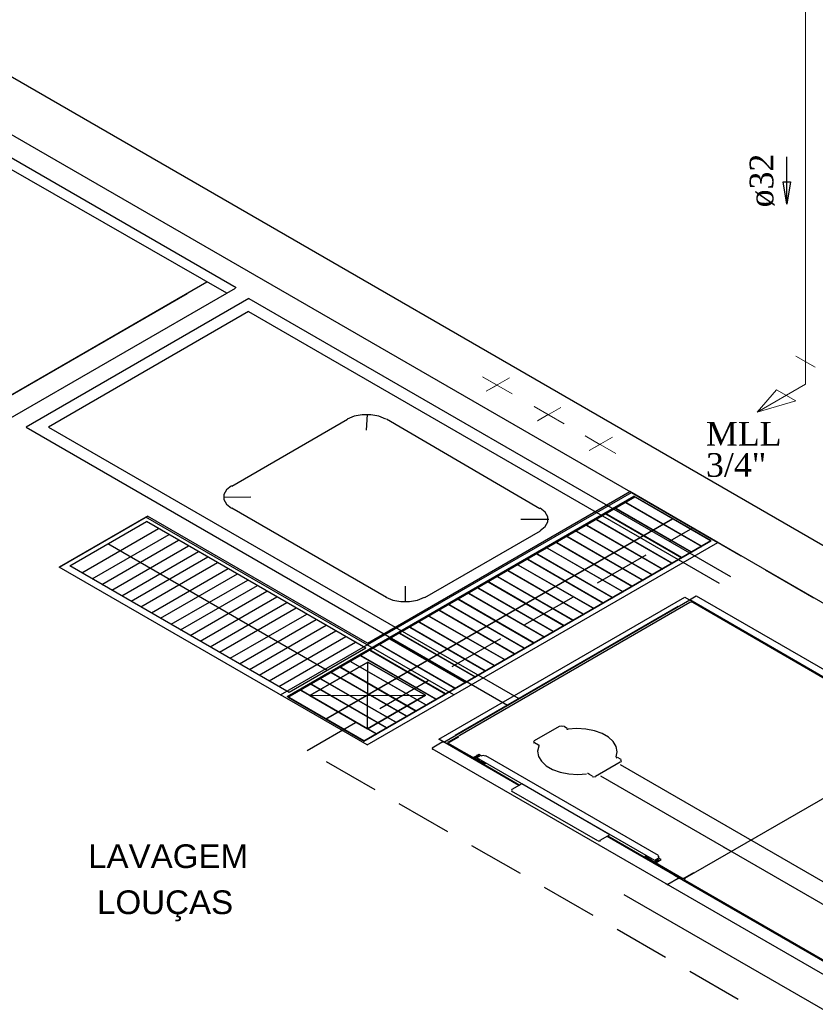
# Model space of a CAD drawing. Header units: millimetres. Extents: x 335 to 91625, y -1 to 84.
# Tile 8 of 62: x 348.43 to 355.54, y 55.6 to 64.4. Entities that reach past the tile are written whole.
import ezdxf

# ---------------------------------------------------------------- set-up
doc = ezdxf.new("R2010")
doc.units = ezdxf.units.MM
doc.header["$MEASUREMENT"] = 0
doc.linetypes.add('Dashed', pattern=[0.75, 0.5, -0.25])
for name, color, linetype, lineweight in [('AF-Conexões detalhe', 7, 'Continuous', 20), ('AF-Sentido tubo', 7, 'Continuous', 20), ('AF-Textos conexão', 7, 'Continuous', 20), ('AF-Textos tubo', 7, 'Continuous', 20), ('AF-Tubos detalhe', 5, 'Continuous', 20), ('SIMBOLOS INT', 8, 'Continuous', 5)]:
    doc.layers.add(name, color=color, linetype=linetype, lineweight=lineweight)
doc.styles.add('Arial', font='arial.ttf')
doc.styles.add('TimesNewRoman', font='times.ttf')
doc.dimstyles.get("Standard").update_dxf_attribs({"dimtxt": 0.18, "dimasz": 0.18, "dimexe": 0.18, "dimexo": 0.0625, "dimgap": 0.09, "dimtad": 0, "dimtih": 1, "dimtoh": 1, "dimdec": 4, "dimzin": 0, "dimdsep": 46, "dimtxsty": 'Standard', "dimcen": 0.09, "dimadec": 0, "dimazin": 0, "dimtfac": 1, "dimtdec": 4, "dimtofl": 0, "dimtmove": 0, "dimatfit": 3, "dimfxl": 0, "dimtolj": 1, "dimtzin": 0, "dimarcsym": 0})

msp = doc.modelspace()

# ---------------------------------------------------------------- linework, layer by layer
at = {"color": 7}
for p, q in [((347.6328, 64.3108), (361.1828, 56.4878)), ((347.1858, 64.0528), (360.7358, 56.2298)), ((350.3678, 62.0068), (348.2988, 63.2008)), ((350.2838, 61.9588), (348.2918, 63.0998)), ((350.1048, 62.0558), (343.4668, 58.2228)), ((343.4668, 58.0218), (350.3618, 62.0028)), ((343.4668, 58.2228), (349.9308, 61.9548)), ((350.4818, 61.9098), (348.4888, 60.7598)), ((350.4818, 61.9098), (354.7868, 59.4248)), ((350.4788, 61.7948), (348.6888, 60.7608)), ((350.4788, 61.7948), (354.6848, 59.3658)), ((348.4888, 60.7598), (352.7938, 58.2738)), ((348.6888, 60.7608), (352.8948, 58.3328)), ((350.7648, 58.3658), (353.9008, 60.1758)), ((350.7648, 58.3658), (353.9008, 60.1758)), ((350.8218, 58.3508), (353.9238, 60.1418)), ((350.8218, 58.3508), (353.9238, 60.1418)), ((350.8328, 58.3448), (353.9348, 60.1358)), ((350.8328, 58.3448), (353.9348, 60.1358)), ((351.5418, 58.8288), (353.8878, 60.1838)), ((351.5418, 58.8288), (353.8878, 60.1838)), ((354.6748, 59.7288), (353.8878, 60.1838)), ((354.6748, 59.7288), (353.8878, 60.1838)), ((353.9008, 60.1758), (354.6748, 59.7288)), ((354.6098, 59.7458), (353.9238, 60.1418)), ((354.6098, 59.7458), (353.9238, 60.1418)), ((353.9348, 60.1358), (354.6148, 59.7428)), ((353.9348, 60.1358), (354.6148, 59.7428)), ((354.4328, 59.6438), (353.7478, 60.0398)), ((354.4328, 59.6438), (353.7478, 60.0398)), ((354.5238, 59.6958), (353.8388, 60.0918)), ((354.5238, 59.6958), (353.8388, 60.0918)), ((353.8488, 60.0858), (354.5298, 59.6928)), ((353.8488, 60.0858), (354.5298, 59.6928)), ((348.7848, 59.5088), (349.5748, 59.9648)), ((348.7848, 59.5088), (349.5748, 59.9648)), ((349.5588, 59.9558), (348.7848, 59.5088)), ((349.5588, 59.9558), (348.7848, 59.5088)), ((352.3128, 58.3658), (349.5588, 59.9558)), ((352.3128, 58.3658), (349.5588, 59.9558)), ((351.5418, 58.8288), (349.5748, 59.9648)), ((351.5418, 58.8288), (349.5748, 59.9648)), ((354.3478, 59.5938), (353.6618, 59.9898)), ((354.3478, 59.5938), (353.6618, 59.9898)), ((353.6718, 59.9838), (354.3528, 59.5908)), ((353.6718, 59.9838), (354.3528, 59.5908)), ((353.7578, 60.0338), (354.4388, 59.6408)), ((353.7578, 60.0338), (354.4388, 59.6408)), ((348.8788, 59.5208), (349.5648, 59.9168)), ((348.8788, 59.5208), (349.5648, 59.9168)), ((348.8788, 59.5208), (349.5648, 59.9168)), ((348.8788, 59.5208), (349.5648, 59.9168)), ((351.5258, 58.7838), (349.5648, 59.9168)), ((351.5258, 58.7838), (349.5648, 59.9168)), ((351.1678, 58.1508), (354.2698, 59.9418)), ((351.1678, 58.1508), (354.2698, 59.9418)), ((351.1698, 58.1498), (354.2718, 59.9408)), ((351.1698, 58.1498), (354.2718, 59.9408)), ((354.1738, 59.4938), (353.4878, 59.8898)), ((354.1738, 59.4938), (353.4878, 59.8898)), ((353.4978, 59.8838), (354.1788, 59.4908)), ((353.4978, 59.8838), (354.1788, 59.4908)), ((354.2618, 59.5448), (353.5758, 59.9408)), ((354.2618, 59.5448), (353.5758, 59.9408)), ((353.5868, 59.9348), (354.2668, 59.5418)), ((353.5868, 59.9348), (354.2668, 59.5418)), ((348.9878, 59.4578), (349.6738, 59.8538)), ((348.9878, 59.4578), (349.6738, 59.8538)), ((349.0808, 59.4038), (349.7668, 59.7998)), ((349.0808, 59.4038), (349.7668, 59.7998)), ((353.9998, 59.3928), (353.3138, 59.7888)), ((353.9998, 59.3928), (353.3138, 59.7888)), ((353.3238, 59.7828), (354.0048, 59.3898)), ((353.3238, 59.7828), (354.0048, 59.3898)), ((354.0828, 59.4408), (353.3968, 59.8368)), ((354.0828, 59.4408), (353.3968, 59.8368)), ((353.4068, 59.8308), (354.0878, 59.4378)), ((353.4068, 59.8308), (354.0878, 59.4378)), ((349.1668, 59.3538), (349.8528, 59.7498)), ((349.1668, 59.3538), (349.8528, 59.7498)), ((351.1808, 58.5848), (349.2188, 59.7168)), ((351.1808, 58.5848), (349.2188, 59.7168)), ((349.2558, 59.3028), (349.9408, 59.6988)), ((349.2558, 59.3028), (349.9408, 59.6988)), ((351.5078, 57.9548), (354.6098, 59.7458)), ((351.5078, 57.9548), (354.6098, 59.7458)), ((351.5128, 57.9518), (354.6148, 59.7428)), ((351.5128, 57.9518), (354.6148, 59.7428)), ((351.5388, 57.9188), (354.6748, 59.7288)), ((351.5388, 57.9188), (354.6748, 59.7288)), ((351.5388, 57.9188), (354.6748, 59.7288)), ((351.5388, 57.9188), (354.6748, 59.7288)), ((353.9058, 59.3388), (353.2198, 59.7348)), ((353.9058, 59.3388), (353.2198, 59.7348)), ((353.2308, 59.7288), (353.9108, 59.3358)), ((353.2308, 59.7288), (353.9108, 59.3358)), ((349.3438, 59.2518), (350.0298, 59.6478)), ((349.3438, 59.2518), (350.0298, 59.6478)), ((353.7288, 59.2368), (353.0438, 59.6328)), ((353.7288, 59.2368), (353.0438, 59.6328)), ((353.0538, 59.6268), (353.7348, 59.2338)), ((353.0538, 59.6268), (353.7348, 59.2338)), ((353.8198, 59.2898), (353.1338, 59.6858)), ((353.8198, 59.2898), (353.1338, 59.6858)), ((353.1448, 59.6798), (353.8258, 59.2868)), ((353.1448, 59.6798), (353.8258, 59.2868)), ((350.8398, 58.3878), (348.8788, 59.5208)), ((350.8398, 58.3878), (348.8788, 59.5208)), ((349.4298, 59.2028), (350.1148, 59.5988)), ((349.4298, 59.2028), (350.1148, 59.5988)), ((349.5148, 59.1528), (350.2008, 59.5488)), ((349.5148, 59.1528), (350.2008, 59.5488)), ((353.5608, 59.1398), (352.8748, 59.5358)), ((353.5608, 59.1398), (352.8748, 59.5358)), ((352.8848, 59.5298), (353.5658, 59.1368)), ((352.8848, 59.5298), (353.5658, 59.1368)), ((353.6458, 59.1888), (352.9598, 59.5848)), ((353.6458, 59.1888), (352.9598, 59.5848)), ((352.9708, 59.5788), (353.6508, 59.1858)), ((352.9708, 59.5788), (353.6508, 59.1858)), ((351.5388, 57.9188), (348.7848, 59.5088)), ((351.5388, 57.9188), (348.7848, 59.5088)), ((351.5388, 57.9188), (348.7848, 59.5088)), ((351.5388, 57.9188), (348.7848, 59.5088)), ((349.6088, 59.0988), (350.2948, 59.4948)), ((349.6088, 59.0988), (350.2948, 59.4948)), ((349.6918, 59.0508), (350.3778, 59.4468)), ((349.6918, 59.0508), (350.3778, 59.4468)), ((353.3788, 59.0348), (352.6928, 59.4308)), ((353.3788, 59.0348), (352.6928, 59.4308)), ((352.7028, 59.4248), (353.3838, 59.0318)), ((352.7028, 59.4248), (353.3838, 59.0318)), ((353.4698, 59.0868), (352.7838, 59.4828)), ((353.4698, 59.0868), (352.7838, 59.4828)), ((352.7938, 59.4768), (353.4748, 59.0838)), ((352.7938, 59.4768), (353.4748, 59.0838)), ((349.7858, 58.9968), (350.4708, 59.3928)), ((349.7858, 58.9968), (350.4708, 59.3928)), ((349.8708, 58.9478), (350.5568, 59.3438)), ((349.8708, 58.9478), (350.5568, 59.3438)), ((353.2958, 58.9868), (352.6098, 59.3828)), ((353.2958, 58.9868), (352.6098, 59.3828)), ((352.6198, 59.3768), (353.3008, 58.9838)), ((352.6198, 59.3768), (353.3008, 58.9838)), ((349.9568, 58.8978), (350.6428, 59.2938)), ((349.9568, 58.8978), (350.6428, 59.2938)), ((353.1188, 58.8848), (352.4328, 59.2808)), ((353.1188, 58.8848), (352.4328, 59.2808)), ((352.4428, 59.2748), (353.1238, 58.8818)), ((352.4428, 59.2748), (353.1238, 58.8818)), ((353.2018, 58.9328), (352.5158, 59.3288)), ((353.2018, 58.9328), (352.5158, 59.3288)), ((352.5258, 59.3228), (353.2068, 58.9298)), ((352.5258, 59.3228), (353.2068, 58.9298)), ((350.0448, 58.8468), (350.7308, 59.2428)), ((350.0448, 58.8468), (350.7308, 59.2428)), ((350.1338, 58.7958), (350.8198, 59.1918)), ((350.1338, 58.7958), (350.8198, 59.1918)), ((352.9418, 58.7828), (352.2558, 59.1788)), ((352.9418, 58.7828), (352.2558, 59.1788)), ((352.2668, 59.1728), (352.9468, 58.7798)), ((352.2668, 59.1728), (352.9468, 58.7798)), ((353.0278, 58.8318), (352.3418, 59.2278)), ((353.0278, 58.8318), (352.3418, 59.2278)), ((352.3518, 59.2218), (353.0328, 58.8288)), ((352.3518, 59.2218), (353.0328, 58.8288)), ((350.2188, 58.7468), (350.9048, 59.1428)), ((350.2188, 58.7468), (350.9048, 59.1428)), ((350.3128, 58.6928), (350.9988, 59.0888)), ((350.3128, 58.6928), (350.9988, 59.0888)), ((352.7658, 58.6808), (352.0798, 59.0768)), ((352.7658, 58.6808), (352.0798, 59.0768)), ((352.8558, 58.7328), (352.1708, 59.1288)), ((352.8558, 58.7328), (352.1708, 59.1288)), ((352.1808, 59.1228), (352.8618, 58.7298)), ((352.1808, 59.1228), (352.8618, 58.7298)), ((350.3958, 58.6448), (351.0818, 59.0408)), ((350.3958, 58.6448), (351.0818, 59.0408)), ((350.4868, 58.5918), (351.1728, 58.9878)), ((350.4868, 58.5918), (351.1728, 58.9878)), ((352.6748, 58.6278), (351.9888, 59.0238)), ((352.6748, 58.6278), (351.9888, 59.0238)), ((351.9988, 59.0178), (352.6798, 58.6248)), ((351.9988, 59.0178), (352.6798, 58.6248)), ((352.0898, 59.0708), (352.7708, 58.6778)), ((352.0898, 59.0708), (352.7708, 58.6778)), ((350.5728, 58.5428), (351.2588, 58.9388)), ((350.5728, 58.5428), (351.2588, 58.9388)), ((352.5008, 58.5278), (351.8148, 58.9238)), ((352.5008, 58.5278), (351.8148, 58.9238)), ((351.8248, 58.9178), (352.5058, 58.5248)), ((351.8248, 58.9178), (352.5058, 58.5248)), ((352.5938, 58.5818), (351.9078, 58.9778)), ((352.5938, 58.5818), (351.9078, 58.9778)), ((351.9188, 58.9718), (352.5988, 58.5788)), ((351.9188, 58.9718), (352.5988, 58.5788)), ((350.6608, 58.4918), (351.3468, 58.8878)), ((350.6608, 58.4918), (351.3468, 58.8878)), ((350.7488, 58.4408), (351.4348, 58.8368)), ((350.7488, 58.4408), (351.4348, 58.8368)), ((352.3238, 58.4258), (351.6378, 58.8218)), ((352.3238, 58.4258), (351.6378, 58.8218)), ((351.6478, 58.8158), (352.3288, 58.4228)), ((351.6478, 58.8158), (352.3288, 58.4228)), ((352.4148, 58.4778), (351.7288, 58.8738)), ((352.4148, 58.4778), (351.7288, 58.8738)), ((351.7388, 58.8678), (352.4198, 58.4748)), ((351.7388, 58.8678), (352.4198, 58.4748)), ((351.5258, 58.7838), (350.8398, 58.3878)), ((351.5258, 58.7838), (350.8398, 58.3878)), ((352.1518, 58.3268), (351.4658, 58.7228)), ((352.1518, 58.3268), (351.4658, 58.7228)), ((352.2378, 58.3758), (351.5518, 58.7718)), ((352.2378, 58.3758), (351.5518, 58.7718)), ((351.5628, 58.7658), (352.2428, 58.3728)), ((351.5628, 58.7658), (352.2428, 58.3728)), ((352.0638, 58.2758), (351.3778, 58.6718)), ((352.0638, 58.2758), (351.3778, 58.6718)), ((351.3888, 58.6658), (352.0688, 58.2728)), ((351.3888, 58.6658), (352.0688, 58.2728)), ((351.4768, 58.7168), (352.1578, 58.3238)), ((351.4768, 58.7168), (352.1578, 58.3238)), ((351.5418, 58.0638), (351.5438, 58.6598)), ((351.5418, 58.0638), (351.5438, 58.6598)), ((351.8898, 58.1748), (351.2038, 58.5708)), ((351.8898, 58.1748), (351.2038, 58.5708)), ((351.2138, 58.5648), (351.8948, 58.1718)), ((351.2138, 58.5648), (351.8948, 58.1718)), ((351.9728, 58.2228), (351.2868, 58.6188)), ((351.9728, 58.2228), (351.2868, 58.6188)), ((351.2978, 58.6128), (351.9778, 58.2198)), ((351.2978, 58.6128), (351.9778, 58.2198)), ((351.7108, 58.0718), (351.0248, 58.4678)), ((351.7108, 58.0718), (351.0248, 58.4678)), ((351.0348, 58.4618), (351.7158, 58.0688)), ((351.0348, 58.4618), (351.7158, 58.0688)), ((351.7958, 58.1208), (351.1108, 58.5168)), ((351.7958, 58.1208), (351.1108, 58.5168)), ((351.1208, 58.5108), (351.8018, 58.1178)), ((351.1208, 58.5108), (351.8018, 58.1178)), ((351.6198, 58.0188), (350.9338, 58.4148)), ((351.6198, 58.0188), (350.9338, 58.4148)), ((350.9438, 58.4088), (351.6248, 58.0158)), ((350.9438, 58.4088), (351.6248, 58.0158)), ((351.5078, 57.9548), (350.8218, 58.3508)), ((351.5078, 57.9548), (350.8218, 58.3508)), ((350.8328, 58.3448), (351.5128, 57.9518)), ((350.8328, 58.3448), (351.5128, 57.9518)), ((351.0268, 58.3608), (352.0588, 58.3628)), ((351.0268, 58.3608), (352.0588, 58.3628)), ((353.8328, 56.5818), (356.1138, 55.2648))]:
    msp.add_line(p, q, dxfattribs=at)
at = {"color": 8}
for p, q in [((351.5328, 60.7318), (351.5408, 60.8718)), ((351.5328, 60.7318), (351.5408, 60.8718)), ((351.7098, 60.8338), (353.0808, 60.0328)), ((351.7098, 60.8338), (353.0808, 60.0328)), ((350.3298, 60.2328), (351.3638, 60.8298)), ((350.3298, 60.2328), (351.3638, 60.8298)), ((350.4988, 60.1348), (350.2568, 60.1308)), ((350.4988, 60.1348), (350.2568, 60.1308)), ((350.3298, 60.0378), (351.7098, 59.2408)), ((350.3298, 60.0378), (351.7098, 59.2408)), ((352.9118, 59.9358), (353.1618, 59.9358)), ((352.9118, 59.9358), (353.1618, 59.9358)), ((352.0548, 59.2368), (353.0888, 59.8338)), ((351.8778, 59.3388), (351.8778, 59.1948)), ((354.4198, 59.2158), (354.4798, 59.2508)), ((354.4798, 59.2508), (356.5898, 58.0328)), ((352.1778, 57.9698), (354.3788, 59.2398)), ((352.2228, 57.9438), (354.4228, 59.2148)), ((354.4228, 59.1908), (352.3678, 58.0038)), ((354.3788, 59.2398), (356.5328, 57.9968)), ((354.4228, 59.2178), (356.5348, 57.9978)), ((356.5348, 57.9858), (354.4488, 59.1908)), ((354.3188, 59.1548), (352.3258, 58.0038)), ((353.2538, 58.0838), (353.0308, 57.9548)), ((353.3268, 58.0658), (353.2928, 58.0848)), ((352.1188, 57.8928), (352.2098, 57.9458)), ((352.8948, 57.5558), (352.1778, 57.9698)), ((352.2148, 57.9428), (352.2098, 57.9458)), ((352.2148, 57.9428), (352.2198, 57.9458)), ((352.2148, 57.9428), (352.2198, 57.9458)), ((352.8948, 57.5558), (352.2198, 57.9458)), ((352.3678, 58.0038), (352.2638, 57.9438)), ((352.5728, 57.7508), (352.2638, 57.9288)), ((352.5758, 57.7518), (352.2668, 57.9308)), ((352.3548, 57.9878), (352.2718, 57.9398)), ((352.3548, 57.9878), (352.3468, 57.9918)), ((353.0688, 57.9168), (353.0358, 57.9368)), ((356.5348, 57.9708), (354.3758, 56.7248)), ((358.7748, 54.0408), (352.1188, 57.8838)), ((352.4798, 57.8078), (352.4068, 57.8498)), ((352.5388, 57.8328), (352.4878, 57.8028)), ((352.5758, 57.7518), (352.4878, 57.8028)), ((352.5188, 57.8178), (352.5008, 57.8078)), ((352.5008, 57.7958), (352.5208, 57.7838)), ((352.5028, 57.8058), (352.5188, 57.8148)), ((352.5498, 57.8208), (352.5188, 57.8028)), ((354.1088, 56.8848), (352.5188, 57.8028)), ((352.5188, 57.8028), (352.5498, 57.7848)), ((352.5338, 57.8118), (352.5208, 57.8198)), ((352.5208, 57.7838), (352.5448, 57.7818)), ((352.5418, 57.8168), (352.5258, 57.8258)), ((352.5288, 57.8118), (352.5318, 57.8108)), ((352.5598, 57.8208), (352.5388, 57.8328)), ((352.5448, 57.7818), (352.5498, 57.7848)), ((352.5498, 57.7668), (352.5598, 57.7728)), ((352.5498, 57.7668), (352.5838, 57.7478)), ((352.5598, 57.7728), (352.5938, 57.7538)), ((352.5758, 57.7518), (352.5728, 57.7508)), ((352.5808, 57.7458), (352.5988, 57.7568)), ((354.1418, 56.9288), (352.5988, 57.8198)), ((353.5788, 57.6378), (353.8018, 57.7668)), ((353.8098, 57.7868), (353.7758, 57.8058)), ((352.5808, 57.7458), (352.9028, 57.5598)), ((353.8018, 57.7428), (356.7038, 56.0678)), ((353.5528, 57.6378), (353.5188, 57.6578)), ((353.6248, 57.6408), (356.5278, 55.9658)), ((353.6018, 57.0608), (352.8298, 57.5058)), ((352.9208, 57.5708), (352.8328, 57.5198)), ((353.7088, 57.1158), (352.9208, 57.5708)), ((353.7088, 57.1158), (353.6198, 57.0648)), ((354.3238, 56.7308), (353.6828, 57.1008)), ((353.6898, 57.1058), (354.0148, 56.9178)), ((354.7218, 57.0078), (354.7948, 56.9658)), ((354.0148, 56.9178), (354.0328, 56.9288)), ((354.0518, 56.8998), (354.0178, 56.9198)), ((354.0228, 56.9168), (354.0198, 56.9148)), ((354.3498, 56.7248), (354.0198, 56.9148)), ((354.3528, 56.7258), (354.0228, 56.9168)), ((354.1168, 56.8628), (354.0228, 56.9168)), ((354.0618, 56.9058), (354.0278, 56.9258)), ((354.0518, 56.8998), (354.0618, 56.9058)), ((354.0798, 56.9018), (354.0748, 56.8988)), ((354.0798, 56.8838), (354.0748, 56.8988)), ((354.1008, 56.8718), (354.0798, 56.8838)), ((354.1398, 56.9028), (354.1088, 56.8848)), ((354.1108, 56.8868), (354.1088, 56.8848)), ((354.1138, 56.8608), (354.1678, 56.8928)), ((354.1318, 56.8838), (354.1168, 56.8748)), ((354.1298, 56.8878), (354.1218, 56.8928)), ((354.1238, 56.8938), (354.1368, 56.8868)), ((354.1418, 56.8808), (354.1238, 56.8698)), ((354.1318, 56.8988), (354.1548, 56.8848)), ((354.1678, 56.8928), (354.1448, 56.9058)), ((354.2278, 56.6748), (354.3188, 56.7278)), ((354.2828, 56.7548), (356.2208, 55.6358)), ((354.3238, 56.7248), (354.3188, 56.7278)), ((354.3238, 56.7248), (354.3298, 56.7278)), ((356.2208, 55.6358), (354.3298, 56.7278)), ((354.4568, 56.7738), (354.3738, 56.7258)), ((355.7528, 55.9148), (354.3788, 56.7078)), ((354.4568, 56.7738), (354.4588, 56.7728))]:
    msp.add_line(p, q, dxfattribs=at)
for points in [[(351.7048, 60.8318), (351.6438, 60.8578), (351.5708, 60.8708), (351.4948, 60.8708), (351.4218, 60.8578), (351.3608, 60.8318)], [(351.7048, 60.8318), (351.6438, 60.8578), (351.5708, 60.8708), (351.4948, 60.8708), (351.4218, 60.8578), (351.3608, 60.8318)], [(350.3268, 60.2348), (350.2818, 60.1988), (350.2578, 60.1568), (350.2578, 60.1128), (350.2818, 60.0708), (350.3258, 60.0358)], [(350.3268, 60.2348), (350.2818, 60.1988), (350.2578, 60.1568), (350.2578, 60.1128), (350.2818, 60.0708), (350.3258, 60.0358)], [(353.0848, 59.8358), (353.1298, 59.8718), (353.1528, 59.9138), (353.1528, 59.9578), (353.1298, 59.9998), (353.0848, 60.0348)], [(353.0848, 59.8358), (353.1298, 59.8718), (353.1528, 59.9138), (353.1528, 59.9578), (353.1298, 59.9998), (353.0848, 60.0348)], [(351.7058, 59.2388), (351.7678, 59.2128), (351.8398, 59.1998), (351.9168, 59.1998), (351.9888, 59.2128), (352.0508, 59.2388)], [(354.4488, 59.1908), (354.4358, 59.1938), (354.4228, 59.1908)], [(353.2888, 58.0828), (353.2718, 58.0868), (353.2558, 58.0828)], [(353.3208, 58.0628), (353.3278, 58.0598), (353.3358, 58.0598)], [(353.7638, 57.8118), (353.7738, 57.8578), (353.7648, 57.9048), (353.7388, 57.9488), (353.6958, 57.9878), (353.6388, 58.0208), (353.5708, 58.0458), (353.4938, 58.0608), (353.4138, 58.0658), (353.3338, 58.0598)], [(352.2638, 57.9448), (352.2578, 57.9368), (352.2638, 57.9288)], [(352.2688, 57.9418), (352.2648, 57.9368), (352.2688, 57.9318)], [(353.0318, 57.9538), (353.0248, 57.9438), (353.0318, 57.9348)], [(352.1248, 57.8898), (352.1208, 57.8838), (352.1248, 57.8788)], [(353.0718, 57.9088), (353.0618, 57.8628), (353.0698, 57.8158), (353.0958, 57.7718), (353.1388, 57.7328), (353.1958, 57.6998), (353.2648, 57.6748), (353.3408, 57.6598), (353.4208, 57.6548), (353.5008, 57.6608)], [(353.0768, 57.9108), (353.0768, 57.9148), (353.0728, 57.9188)], [(352.4868, 57.8078), (352.4928, 57.8078), (352.4978, 57.8088)], [(352.5048, 57.8048), (352.5028, 57.8018), (352.5048, 57.7988)], [(352.5268, 57.8228), (352.5218, 57.8248), (352.5158, 57.8248)], [(352.5208, 57.8198), (352.5188, 57.8208), (352.5158, 57.8198)], [(352.5318, 57.8138), (352.5258, 57.8158), (352.5208, 57.8138)], [(352.5978, 57.8188), (352.5758, 57.8238), (352.5538, 57.8188)], [(353.7658, 57.8118), (353.7658, 57.8068), (353.7698, 57.8028)], [(353.8058, 57.7648), (353.8118, 57.7748), (353.8058, 57.7848)], [(353.5218, 57.6598), (353.5148, 57.6618), (353.5078, 57.6618)], [(353.5488, 57.6358), (353.5658, 57.6328), (353.5818, 57.6358)], [(352.8328, 57.5198), (352.8278, 57.5138), (352.8328, 57.5078)], [(353.6038, 57.0618), (353.6148, 57.0598), (353.6258, 57.0618)], [(354.1058, 56.8748), (354.1108, 56.8728), (354.1168, 56.8748)], [(354.1238, 56.8708), (354.1208, 56.8678), (354.1208, 56.8638)], [(354.1318, 56.8838), (354.1348, 56.8868), (354.1318, 56.8898)], [(354.1368, 56.8838), (354.1388, 56.8848), (354.1368, 56.8868)], [(354.1408, 56.9028), (354.1498, 56.9148), (354.1408, 56.9278)], [(354.1448, 56.8838), (354.1448, 56.8868), (354.1428, 56.8898)], [(354.3498, 56.7248), (354.3628, 56.7218), (354.3768, 56.7248)], [(354.3548, 56.7278), (354.3628, 56.7258), (354.3718, 56.7278)], [(354.3788, 56.7238), (354.3728, 56.7158), (354.3788, 56.7078)], [(354.2078, 56.6758), (354.2178, 56.6738), (354.2268, 56.6758)], [(354.2258, 56.6768), (354.2218, 56.6708), (354.2258, 56.6648)]]:
    msp.add_lwpolyline(points, dxfattribs=at)
at = {"color": 7, "linetype": 'Dashed'}
msp.add_lwpolyline([(354.4488, 59.8598), (362.2018, 55.3838), (358.7538, 53.3928), (351.0008, 57.8688), (354.4488, 59.8598)], dxfattribs=at)
at = {"color": 7}
for points in [[(351.5438, 58.6598), (351.0268, 58.3608), (351.5418, 58.0638), (352.0588, 58.3628), (351.5438, 58.6598)], [(352.0588, 58.3628), (351.5418, 58.0638), (351.0268, 58.3608), (351.5438, 58.6598), (352.0588, 58.3628)]]:
    msp.add_lwpolyline(points, close=True, dxfattribs=at)
at = {"layer": 'AF-Conexões detalhe', "linetype": 'Continuous'}
for p, q in [((355.5444, 61.2947), (355.3712, 61.3947)), ((355.4578, 61.1447), (355.4578, 61.3447)), ((355.4578, 61.1447), (355.0248, 60.8947)), ((355.198, 61.0947), (355.0248, 60.8947)), ((355.3712, 60.9947), (355.198, 61.0947)), ((355.3712, 60.9947), (355.0248, 60.8947))]:
    msp.add_line(p, q, dxfattribs=at)
at = {"layer": 'AF-Tubos detalhe'}
msp.add_line((355.4578, 64.5447), (355.4578, 61.3447), dxfattribs=at)
at = {"layer": 'SIMBOLOS INT', "linetype": 'Continuous'}
for p, q in [((352.7008, 61.1358), (352.5708, 61.2108)), ((352.5708, 61.2108), (352.8358, 61.0578)), ((352.6038, 61.0808), (352.8118, 61.2008)), ((352.7008, 61.1358), (352.6038, 61.0808)), ((353.1578, 60.8718), (353.0308, 60.9458)), ((353.0308, 60.9458), (353.3008, 60.7898)), ((353.0618, 60.8168), (353.2698, 60.9368)), ((353.1578, 60.8718), (353.0618, 60.8168)), ((353.6198, 60.6048), (353.4878, 60.6818)), ((353.4878, 60.6818), (353.7608, 60.5238)), ((353.5238, 60.5498), (353.7318, 60.6698)), ((353.6198, 60.6048), (353.5238, 60.5498))]:
    msp.add_line(p, q, dxfattribs=at)

# ---------------------------------------------------------------- texts
at = {"char_height": 0.2118, "attachment_point": 8, "line_spacing_factor": 0.798, "style": 'Arial'}
for s, insert, width in [('LAVAGEM', (349.7588, 56.8147), 2.404457), ('LOUÇAS', (349.7318, 56.3408), 2.043303)]:
    msp.add_mtext(s, dxfattribs=dict(at, insert=insert, width=width))
at = {"layer": 'AF-Textos conexão', "char_height": 0.2118, "attachment_point": 7, "line_spacing_factor": 0.798, "style": 'TimesNewRoman'}
for s, insert, width in [('MLL', (354.5678, 60.5947), 1.047102), ('3/4"', (354.5678, 60.3127), 0.841075)]:
    msp.add_mtext(s, dxfattribs=dict(at, insert=insert, width=width))
at = {"layer": 'AF-Textos tubo', "insert": (355.1829, 62.9648), "char_height": 0.2118, "width": 0.748969, "attachment_point": 8, "rotation": 90.00021, "line_spacing_factor": 0.798, "style": 'TimesNewRoman'}
msp.add_mtext('ø32', dxfattribs=at)

# ---------------------------------------------------------------- leaders
at = {"layer": 'AF-Sentido tubo'}
msp.add_leader([(355.2891, 62.7531), (355.2891, 63.1767)], dimstyle='Standard', override={"dimasz": 0.2, "dimldrblk": 'CLOSED'}, dxfattribs=at)

doc.saveas('drawing.dxf')
